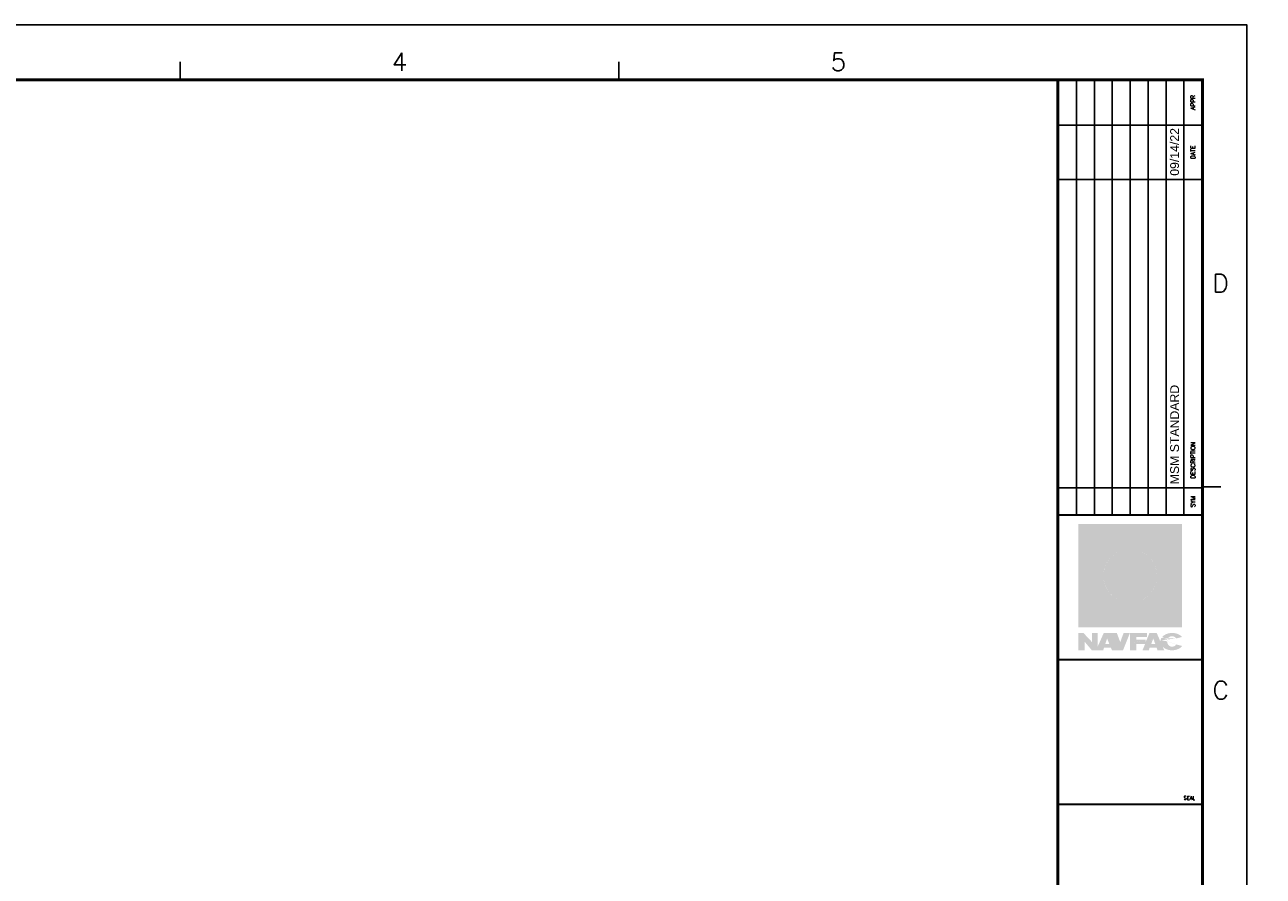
# Model space of a CAD drawing. Header units: millimetres. Extents: x 0 to 847, y 0 to 594.
# Tile 4 of 4: x 423 to 847, y 303 to 594. Entities that reach past the tile are written whole.
import ezdxf
from ezdxf.enums import TextEntityAlignment as Align

# ---------------------------------------------------------------- set-up
doc = ezdxf.new("R2010")
doc.units = ezdxf.units.MM
for name, color, linetype in [('G-ANNO-TTLB', 7, 'Continuous'), ('G-ANNO-TTLB-LABL', 2, 'Continuous'), ('G-ANNO-TTLB-SEAL', 150, 'Continuous'), ('G-ANNO-TTLB-TEXT', 3, 'Continuous')]:
    doc.layers.add(name, color=color, linetype=linetype)
doc.layers.add('G-ANNO-TTLB-NPLT', color=2, linetype='Continuous', plot=False)
doc.styles.add('ROMANS', font='ROMANS.shx', dxfattribs={"width": 0.8})
doc.styles.get("Standard").update_dxf_attribs({"font": 'arial.ttf'})
doc.styles.add('Text', font='romans.shx', dxfattribs={"width": 0.8})

# ---------------------------------------------------------------- blocks, each defined once
blk = doc.blocks.new('NAVFAC')
at = {"layer": 'G-ANNO-TTLB-SEAL'}
h = blk.add_hatch(color=140, dxfattribs=at)
h.paths.add_polyline_path([(0.325, 0.485), (1.675, 0.485), (1.675, 1.835), (0.325, 1.835)], flags=16)
h.paths.add_polyline_path([(0.285, 0.445), (1.715, 0.445), (1.715, 1.875), (0.285, 1.875)])
edge = h.paths.add_edge_path()
edge.add_line((0, 0.445), (2.838, 0.445))
h = blk.add_hatch(color=40, dxfattribs=at)
h.paths.add_polyline_path([(0.325, 1.53), (0.325, 1.49), (0.833, 1.49, 0.268012), (0.631, 1.18), (0.325, 1.18), (0.325, 1.14), (0.631, 1.14, 0.268012), (0.833, 0.83), (0.325, 0.83), (0.325, 0.79), (0.98, 0.79), (0.98, 0.485), (1.02, 0.485), (1.02, 0.79), (1.36, 0.79), (1.36, 0.83), (1.167, 0.83, 0.268012), (1.369, 1.14), (1.675, 1.14), (1.675, 1.18), (1.369, 1.18, 0.268012), (1.167, 1.49), (1.36, 1.49), (1.36, 1.53), (1.02, 1.53), (1.02, 1.835), (0.98, 1.835), (0.98, 1.53)])
h.paths.add_polyline_path([(0.98, 1.489), (0.98, 1.18), (0.671, 1.18, -0.37912)], flags=16)
h.paths.add_polyline_path([(1.02, 1.489, -0.37912), (1.329, 1.18), (1.02, 1.18)], flags=16)
h.paths.add_polyline_path([(0.98, 1.14), (0.671, 1.14, 0.37912), (0.98, 0.831)], flags=17)
h.paths.add_polyline_path([(1.02, 1.14), (1.02, 0.831, 0.37912), (1.329, 1.14)], flags=17)
h = blk.add_hatch(color=166, dxfattribs=at)
h.paths.add_polyline_path([(0.831, 1.6, 0.055272), (0.325, 1.726), (0.325, 1.53), (0.798, 1.53, 0.019755)])
h.paths.add_polyline_path([(0.776, 1.49), (0.325, 1.49), (0.325, 1.28, -0.049243), (0.501, 1.184, 0.071138), (0.7, 1.377, -0.013278), (0.712, 1.392, 0.029969)])
h.paths.add_polyline_path([(0.325, 1.236), (0.325, 1.18), (0.433, 1.18, 0.031281)])
h.paths.add_polyline_path([(0.433, 1.14), (0.325, 1.14), (0.325, 1.084, 0.031281)])
h.paths.add_polyline_path([(0.501, 1.136, -0.049243), (0.325, 1.04), (0.325, 0.83), (0.776, 0.83, 0.029969), (0.712, 0.928, -0.013278), (0.7, 0.943, 0.071138)])
h.paths.add_polyline_path([(0.798, 0.79), (0.325, 0.79), (0.325, 0.594, 0.055272), (0.831, 0.72, 0.019755)])
h.paths.add_polyline_path([(0.98, 0.737, -0.0711), (0.325, 0.554), (0.325, 0.485), (0.98, 0.485)])
h.paths.add_polyline_path([(0.98, 0.781), (0.98, 0.79), (0.843, 0.79, -0.015048), (0.868, 0.734, 0.012843)])
h.paths.add_polyline_path([(1.675, 1.14), (1.607, 1.14, -0.053046), (1.193, 0.844, -0.01966), (1.167, 0.83), (1.36, 0.83), (1.36, 0.79), (1.091, 0.79, -0.008244), (1.02, 0.755), (1.02, 0.485), (1.675, 0.485)])
h.paths.add_polyline_path([(1.546, 1.14), (1.369, 1.14, -0.125067), (1.315, 0.966, 0.030573)], flags=17)
h.paths.add_polyline_path([(1.329, 1.14), (1.02, 1.14), (1.02, 0.831, 0.37912)])
h.paths.add_polyline_path([(1.315, 1.354, -0.125067), (1.369, 1.18), (1.546, 1.18, 0.030573)])
h.paths.add_polyline_path([(1.172, 1.441, 0.00288), (1.149, 1.455, 0.10202), (1.02, 1.489), (1.02, 1.18), (1.329, 1.18, 0.244788)], flags=17)
h.paths.add_polyline_path([(1.675, 1.835), (1.02, 1.835), (1.02, 1.565, -0.008244), (1.091, 1.53), (1.36, 1.53), (1.36, 1.49), (1.167, 1.49, -0.01966), (1.193, 1.476, -0.053046), (1.607, 1.18), (1.675, 1.18)])
h.paths.add_polyline_path([(0.868, 1.586, -0.015048), (0.843, 1.53), (0.98, 1.53), (0.98, 1.539, 0.012843)])
h.paths.add_polyline_path([(0.641, 1.251, -0.026302), (0.561, 1.18), (0.631, 1.18, -0.048514)])
h.paths.add_polyline_path([(0.631, 1.14), (0.561, 1.14, -0.026302), (0.641, 1.069, -0.048514)])
h.paths.add_polyline_path([(0.833, 1.49), (0.822, 1.49, -0.00226), (0.818, 1.482, -0.011518)])
h.paths.add_polyline_path([(0.818, 0.838, -0.00226), (0.822, 0.83), (0.833, 0.83, -0.011518)])
h.paths.add_polyline_path([(0.98, 1.835), (0.325, 1.835), (0.325, 1.766, -0.0711), (0.98, 1.583)])
h.paths.add_polyline_path([(0.98, 1.489, 0.37912), (0.671, 1.18), (0.98, 1.18)])
h.paths.add_polyline_path([(0.98, 1.14), (0.671, 1.14, 0.37912), (0.98, 0.831)])
h = blk.add_hatch(color=143, dxfattribs=at)
h.paths.add_polyline_path([(0.325, 1.766), (0.325, 1.726, -0.055272), (0.831, 1.6, -0.019755), (0.798, 1.53), (0.843, 1.53, 0.015048), (0.868, 1.586, -0.012843), (0.98, 1.539), (0.98, 1.583, 0.0711)])
h.paths.add_polyline_path([(0.501, 1.184, 0.049243), (0.325, 1.28), (0.325, 1.236, -0.031281), (0.433, 1.18), (0.561, 1.18, 0.026302), (0.641, 1.251, -0.094574), (0.7, 1.377, -0.071138)])
h.paths.add_polyline_path([(0.325, 1.084), (0.325, 1.04, 0.049243), (0.501, 1.136, -0.071138), (0.7, 0.943, -0.094574), (0.641, 1.069, 0.026302), (0.561, 1.14), (0.433, 1.14, -0.031281)])
h.paths.add_polyline_path([(0.712, 1.392, -0.094574), (0.818, 1.482, 0.00226), (0.822, 1.49), (0.776, 1.49, -0.029969)])
h.paths.add_polyline_path([(0.776, 0.83), (0.822, 0.83, 0.00226), (0.818, 0.838, -0.094574), (0.712, 0.928, -0.029969)])
h.paths.add_polyline_path([(0.831, 0.72, -0.055272), (0.325, 0.594), (0.325, 0.554, 0.0711), (0.98, 0.737), (0.98, 0.781, -0.012843), (0.868, 0.734, 0.015048), (0.843, 0.79), (0.798, 0.79, -0.019755)])
h.paths.add_polyline_path([(1.091, 0.79), (1.02, 0.79), (1.02, 0.755, 0.008244)])
h.paths.add_polyline_path([(1.02, 1.565), (1.02, 1.53), (1.091, 1.53, 0.008244)])
h.paths.add_polyline_path([(1.546, 1.18), (1.607, 1.18, 0.053046), (1.193, 1.476, -0.118327), (1.315, 1.354, -0.030573)])
h.paths.add_polyline_path([(1.315, 0.966, -0.118327), (1.193, 0.844, 0.053046), (1.607, 1.14), (1.546, 1.14, -0.030573)])
h = blk.add_hatch(color=166, dxfattribs=at)
h.paths.add_polyline_path([(0.549, 0.37), (0.47, 0.37), (0.47, 0.246), (0.353, 0.37), (0.285, 0.37), (0.285, 0.13), (0.369, 0.13), (0.369, 0.25), (0.47, 0.13), (0.549, 0.13, -0.067631), (0.853, 0.268), (0.815, 0.37), (0.635, 0.37), (0.549, 0.178)])
h.paths.add_polyline_path([(0.656, 0.219), (0.681, 0.293), (0.711, 0.219)], flags=16)
h.paths.add_polyline_path([(0.996, 0.37), (0.909, 0.37), (0.874, 0.274, -0.019284), (0.967, 0.296)])
h.paths.add_polyline_path([(1.234, 0.37), (0.996, 0.37), (0.996, 0.302, -0.048177), (1.234, 0.32)])
h.paths.add_polyline_path([(0.932, 0.208, 0.041487), (0.748, 0.13), (0.901, 0.13)])
edge = h.paths.add_edge_path()
edge.add_line((1.083, 0.219), (1.206, 0.219))
edge.add_line((1.206, 0.219), (1.17, 0.13))
edge.add_line((1.17, 0.13), (1.258, 0.13))
edge.add_line((1.258, 0.13), (1.267, 0.164))
edge.add_line((1.267, 0.164), (1.366, 0.164))
edge.add_line((1.366, 0.164), (1.376, 0.13))
edge.add_line((1.376, 0.13), (1.47, 0.13))
edge.add_line((1.47, 0.13), (1.449, 0.178))
edge.add_ellipse((1.579, 0.25), major_axis=(-0.162, 0), ratio=0.742988, start_angle=396.8416, end_angle=450)
edge.add_ellipse((1.579, 0.25), major_axis=(-0.162, 0), ratio=0.742988, start_angle=450, end_angle=509.8272)
edge.add_line((1.718, 0.19), (1.636, 0.211))
edge.add_ellipse((1.579, 0.252), major_axis=(0, 0.0731), ratio=0.952951, start_angle=448.8755, end_angle=595.5772, ccw=False)
edge.add_arc((1.312, -0.936), 1.206, 80.5844, 84.9256)
edge.add_ellipse((1.579, 0.25), major_axis=(-0.162, 0), ratio=0.742988, start_angle=352.8017, end_angle=358.8822)
edge.add_line((1.417, 0.252), (1.411, 0.266))
edge.add_arc((1.312, -0.936), 1.206, 85.2598, 89.2852)
edge.add_line((1.327, 0.27), (1.345, 0.219))
edge.add_line((1.345, 0.219), (1.291, 0.219))
edge.add_line((1.291, 0.219), (1.31, 0.27))
edge.add_arc((1.312, -0.936), 1.206, 90.0972, 94.2112)
edge.add_line((1.223, 0.267), (1.212, 0.241))
edge.add_line((1.212, 0.241), (1.212, 0.266))
edge.add_arc((1.312, -0.936), 1.206, 94.7339, 105.153)
edge.add_line((0.996, 0.228), (0.996, 0.13))
edge.add_line((0.996, 0.13), (1.083, 0.13))
edge.add_line((1.083, 0.13), (1.083, 0.219))
h.paths.add_polyline_path([(1.366, 0.37), (1.267, 0.37), (1.246, 0.319, -0.030032), (1.394, 0.306)])
edge = h.paths.add_edge_path()
edge.add_ellipse((1.579, 0.25), major_axis=(-0.162, 0), ratio=0.742988, start_angle=212.0933, end_angle=335.5288)
edge.add_arc((1.208, -0.92), 1.24, 75.6837, 79.6232, ccw=False)
edge.add_ellipse((1.579, 0.252), major_axis=(0, 0.0731), ratio=0.952951, start_angle=304.4228, end_angle=426.2683, ccw=False)
edge.add_line((1.636, 0.293), (1.715, 0.314))
h = blk.add_hatch(color=140, dxfattribs=at)
h.paths.add_polyline_path([(0.967, 0.296, 0.019284), (0.874, 0.274), (0.862, 0.242), (0.853, 0.268, 0.067631), (0.549, 0.13), (0.627, 0.13), (0.638, 0.164), (0.734, 0.164), (0.748, 0.13, -0.041487), (0.932, 0.208)])
h.paths.add_polyline_path([(1.083, 0.314, 0.017609), (0.996, 0.302), (0.996, 0.228, -0.045493), (1.212, 0.266), (1.212, 0.277), (1.083, 0.277)])
h.paths.add_polyline_path([(1.234, 0.32, 0.030542), (1.083, 0.314), (1.234, 0.314)])
h.paths.add_polyline_path([(1.318, 0.293), (1.327, 0.27, -0.017566), (1.411, 0.266), (1.394, 0.306, 0.030032), (1.246, 0.319), (1.223, 0.267, -0.017952), (1.31, 0.27)])
edge = h.paths.add_edge_path()
edge.add_arc((1.208, -0.92), 1.24, 75.6837, 79.6232)
edge.add_ellipse((1.579, 0.25), major_axis=(-0.162, 0), ratio=0.742988, start_angle=335.5288, end_angle=352.8017)
edge.add_arc((1.312, -0.936), 1.206, 80.5844, 84.9256, ccw=False)
edge.add_ellipse((1.579, 0.252), major_axis=(0, 0.0731), ratio=0.952951, start_angle=426.2683, end_angle=448.8755, ccw=False)
at = {"layer": 'Defpoints'}
blk.add_lwpolyline([(0, 0), (2, 0), (2, 2), (0, 2)], close=True, dxfattribs=at)
blk = doc.blocks.new('NFM_SHEET_BORDER')
at = {"layer": 'Defpoints'}
blk.add_point((841, 594), dxfattribs=at)
at = {"layer": 'G-ANNO-TTLB', "color": 173}
for p, q in [((476.42, 575.17), (476.42, 581.34)), ((626.41, 575.17), (626.41, 581.34)), ((825.88, 436.09), (832.07, 436.09))]:
    blk.add_line(p, q, dxfattribs=at)
at = {"layer": 'G-ANNO-TTLB', "color": 6, "const_width": 0.989}
blk.add_lwpolyline([(26.42, 575.17), (825.88, 575.17), (825.88, 18.83), (26.42, 18.83)], close=True, dxfattribs=at)
blk.add_lwpolyline([(776.41, 575.17), (776.41, 18.83)], dxfattribs=at)
at = {"layer": 'G-ANNO-TTLB', "color": 3, "const_width": 0.693}
for points in [[(776.41, 376.96), (825.88, 376.96)], [(825.88, 327.49), (776.41, 327.49)]]:
    blk.add_lwpolyline(points, dxfattribs=at)
at = {"layer": 'G-ANNO-TTLB-LABL'}
for p, q in [((782.78, 575.17), (782.78, 426.43)), ((788.9, 575.17), (788.9, 426.43)), ((795.03, 575.17), (795.03, 426.43)), ((801.15, 575.17), (801.15, 426.43)), ((807.27, 575.17), (807.27, 426.43)), ((813.39, 575.17), (813.39, 426.43)), ((819.51, 575.17), (819.51, 426.43)), ((776.41, 559.72), (825.88, 559.72)), ((776.41, 541.16), (825.88, 541.16)), ((776.41, 435.71), (825.88, 435.71))]:
    blk.add_line(p, q, dxfattribs=at)
at = {"layer": 'G-ANNO-TTLB-LABL', "color": 3, "const_width": 0.693}
blk.add_lwpolyline([(825.88, 426.43), (776.41, 426.43)], dxfattribs=at)
at = {"layer": 'G-ANNO-TTLB-NPLT'}
blk.add_lwpolyline([(0, 0), (0, 594), (841, 594), (841, 0)], close=True, dxfattribs=at)
at = {"xscale": 24.73529411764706, "yscale": 24.73529411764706, "zscale": 24.73529411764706}
blk.add_blockref('NAVFAC', (776.41, 376.96), dxfattribs=at)
at = {"layer": 'G-ANNO-TTLB', "color": 132, "style": 'Text'}
for s, p in [('4', (551.41, 581.34)), ('5', (701.41, 581.34)), ('D', (832.07, 505.63)), ('C', (832.07, 366.54))]:
    blk.add_text(s, height=6.18, dxfattribs=at).set_placement(p, align=Align.MIDDLE)
at = {"layer": 'G-ANNO-TTLB', "color": 1, "style": 'ROMANS'}
blk.add_text('SEAL', height=1.228, rotation=0.0001, dxfattribs=at).set_placement((819.42, 329.09))
at = {"layer": 'G-ANNO-TTLB-LABL', "style": 'Text'}
for s, height, p in [('APPR', 1.474, (822.58, 567.45)), ('DATE', 1.474, (822.58, 550.44)), ('DESCRIPTION', 1.4742, (822.58, 445.14)), ('SYM', 1.474, (822.58, 431.01))]:
    blk.add_text(s, height=height, rotation=90.0001, dxfattribs=at).set_placement(p, align=Align.MIDDLE)

msp = doc.modelspace()

# ---------------------------------------------------------------- block references
msp.add_blockref('NFM_SHEET_BORDER', (0, 0))

# ---------------------------------------------------------------- texts
at = {"layer": 'G-ANNO-TTLB-TEXT', "char_height": 3, "attachment_point": 1, "rotation": 90}
for s, insert, width in [('09/14/22', (814.81, 542.39), 17.7684), ('MSM STANDARD', (814.81, 436.93), 37.0509)]:
    msp.add_mtext(s, dxfattribs=dict(at, insert=insert, width=width))

doc.saveas('drawing.dxf')
